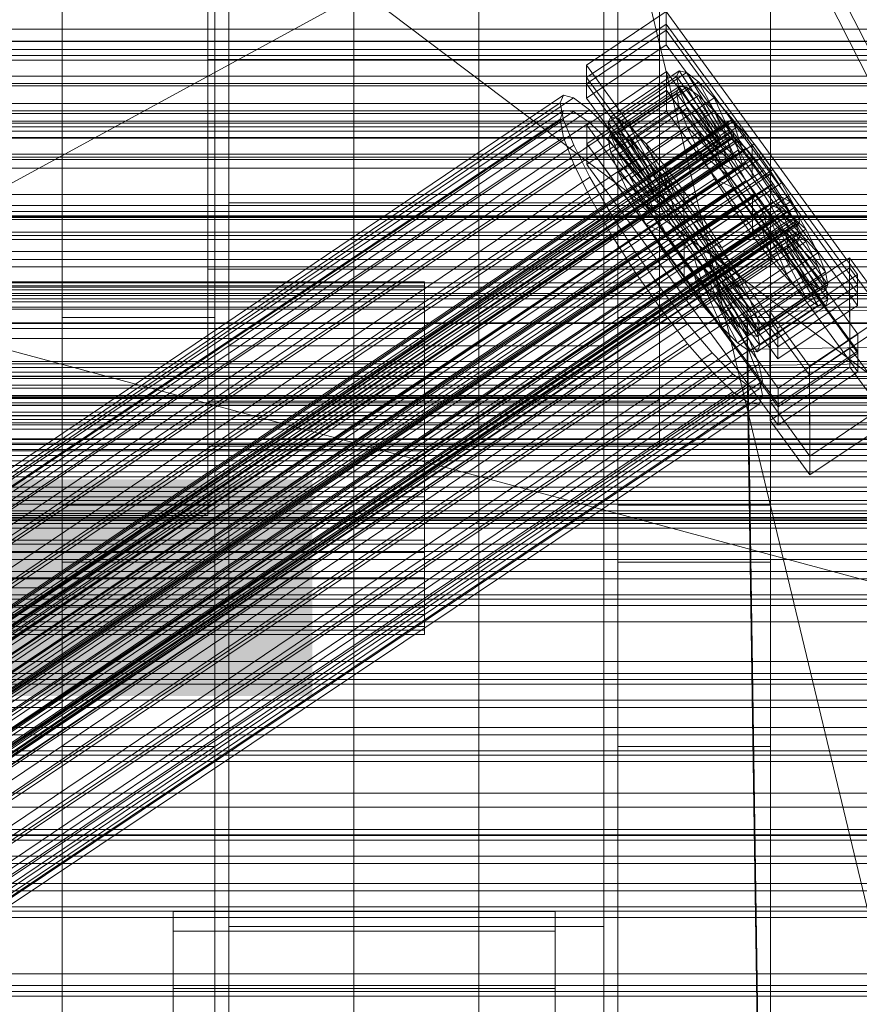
# Model space of a CAD drawing. Header units: millimetres. Extents: x -2233 to 61924, y -68080 to 6847.
# Tile 153 of 256: x 253 to 374, y -34520 to -34379. Entities that reach past the tile are written whole.
import ezdxf

# ---------------------------------------------------------------- set-up
doc = ezdxf.new("R2010")
doc.units = ezdxf.units.MM
for name, color, linetype, lineweight in [('COTAS_O', 1, 'Continuous', 0), ('COTAS_P', 1, 'Continuous', 0), ('frontal_briquetadora', 7, 'Continuous', 0), ('frontal_C01', 7, 'Continuous', 0), ('frontal_C02', 7, 'Continuous', 0), ('frontal_C03', 7, 'Continuous', 0), ('frontal_mezcladora', 7, 'Continuous', 0), ('frontal_secador', 7, 'Continuous', 0), ('frontal_tolva', 7, 'Continuous', 0), ('frontal_tolva-C01', 7, 'Continuous', 0)]:
    doc.layers.add(name, color=color, linetype=linetype, lineweight=lineweight)
doc.dimstyles.new('R19_100', dxfattribs={"dimtxt": 250, "dimasz": 150, "dimexe": 150, "dimexo": 80, "dimgap": 100, "dimtad": 1, "dimtih": 1, "dimtoh": 1, "dimdsep": 46, "dimcen": 0.09, "dimadec": 0, "dimazin": 0, "dimtfac": 1, "dimtdec": 4, "dimtofl": 0, "dimtmove": 0, "dimatfit": 3, "dimfxl": 1, "dimtolj": 1, "dimtzin": 0, "dimarcsym": 0})

# ---------------------------------------------------------------- blocks, each defined once
blk = doc.blocks.new('DIM_R27_48')
at = {"layer": 'COTAS_P'}
for p, q in [((-1750, -34600), (-1600, -34555)), ((2600, -34600), (2450, -34555)), ((-1750, -35500), (-1750, -34600)), ((-1750, -34600), (2600, -34600)), ((-1750, -34600), (-1600, -34645)), ((2600, -34600), (2450, -34645)), ((2600, -35500), (2600, -34600))]:
    blk.add_line(p, q, dxfattribs=at)
blk.add_text('4350 P', height=250, dxfattribs=at).set_placement((425, -34500))
blk = doc.blocks.new('DIM_R27_50')
at = {"layer": 'COTAS_P'}
for p, q in [((1705.78, -34504.95), (1551.9, -34475.9)), ((-194.22, -34704.95), (1705.78, -34504.95)), ((1705.78, -34504.95), (1561.32, -34565.4)), ((1800, -35400), (1705.78, -34504.95)), ((-194.22, -34704.95), (-49.75, -34644.49)), ((-100, -35600), (-194.22, -34704.95)), ((-194.22, -34704.95), (-40.33, -34734))]:
    blk.add_line(p, q, dxfattribs=at)
blk.add_text('1910.5 P', height=250, rotation=6.009, dxfattribs=at).set_placement((745.32, -34505.49))
blk = doc.blocks.new('DIM_R27_52')
at = {"layer": 'COTAS_O'}
for p, q in [((-1725, -33700), (-1575, -33655)), ((1725, -33700), (1575, -33655)), ((-1725, -34400), (-1725, -33700)), ((-1725, -33700), (1725, -33700)), ((-1725, -33700), (-1575, -33745)), ((1725, -33700), (1575, -33745)), ((1725, -34400), (1725, -33700))]:
    blk.add_line(p, q, dxfattribs=at)
blk.add_text('3450 O', height=250, dxfattribs=at).set_placement((0, -33600))
blk = doc.blocks.new('DIM_R27_53')
at = {"layer": 'COTAS_P'}
for p, q in [((-150, -32000), (550, -32000)), ((550, -32000), (505, -32150)), ((550, -34600), (550, -32000)), ((550, -32000), (595, -32150)), ((550, -34600), (505, -34450)), ((550, -34600), (595, -34450)), ((-150, -34600), (550, -34600))]:
    blk.add_line(p, q, dxfattribs=at)
blk.add_text('2600 P', height=250, rotation=90, dxfattribs=at).set_placement((450, -33300))
blk = doc.blocks.new('DIM_R27_56')
at = {"layer": 'COTAS_O'}
for p, q in [((-650, -34200), (-500, -34155)), ((650, -34200), (500, -34155)), ((-650, -34900), (-650, -34200)), ((-650, -34200), (650, -34200)), ((-650, -34200), (-500, -34245)), ((650, -34200), (500, -34245)), ((650, -34900), (650, -34200))]:
    blk.add_line(p, q, dxfattribs=at)
blk.add_text('1300 O', height=250, dxfattribs=at).set_placement((0, -34100))
blk = doc.blocks.new('DIM_R27_61')
at = {"layer": 'COTAS_P'}
for p, q in [((-305, -34680), (395, -34680)), ((395, -34680), (350, -34830)), ((395, -36000), (395, -34680)), ((395, -34680), (440, -34830)), ((395, -36000), (350, -35850)), ((395, -36000), (440, -35850)), ((-305, -36000), (395, -36000))]:
    blk.add_line(p, q, dxfattribs=at)
blk.add_text('1320 P', height=250, rotation=90, dxfattribs=at).set_placement((295, -35340))

msp = doc.modelspace()

# ---------------------------------------------------------------- linework, layer by layer
at = {"layer": 'frontal_briquetadora'}
for p, q in [((210, -33820), (416.55, -34680)), ((210, -34060), (430, -34490)), ((210, -34060), (430, -34496)), ((430, -34471), (210, -34305)), ((430, -34305), (222, -34418.333)), ((210, -34407), (452, -34407)), ((222, -34418.333), (418, -34418.333)), ((418, -34471), (222, -34418.333)), ((210, -34471), (430, -34471)), ((430, -34471), (222, -34471)), ((418, -34471), (222, -34471)), ((430, -34490), (210, -34490)), ((210, -34496), (430, -34496))]:
    msp.add_line(p, q, dxfattribs=at)
at = {"layer": 'frontal_C01'}
for p, q in [((334.501, -34385.173), (345.969, -34377.436)), ((345.969, -34377.436), (345.981, -34380.133)), ((345.969, -34377.436), (373.501, -34415.291)), ((345.981, -34380.133), (334.513, -34387.869)), ((373.513, -34417.987), (345.981, -34380.133)), ((-450, -34381.706), (450, -34381.706)), ((334.513, -34387.869), (334.501, -34385.173)), ((362.033, -34423.027), (334.501, -34385.173)), ((334.539, -34393.8), (346.008, -34386.064)), ((338.005, -34392.621), (347.835, -34385.99)), ((339.088, -34392.883), (348.918, -34386.252)), ((346.008, -34386.064), (346.02, -34388.76)), ((346.008, -34386.064), (373.539, -34423.918)), ((347.835, -34385.99), (347.47, -34386.805)), ((348.918, -34386.252), (347.835, -34385.99)), ((347.835, -34385.99), (353.378, -34394.306)), ((350.645, -34387.572), (348.918, -34386.252)), ((348.918, -34386.252), (353.892, -34394.429)), ((334.513, -34387.869), (362.045, -34425.723)), ((337.64, -34393.437), (347.47, -34386.805)), ((340.816, -34394.203), (350.645, -34387.572)), ((347.47, -34386.805), (353.205, -34394.692)), ((347.47, -34386.805), (347.847, -34388.642)), ((352.899, -34389.861), (350.645, -34387.572)), ((350.645, -34387.572), (354.71, -34395.055)), ((146.872, -34513.845), (331.181, -34389.51)), ((331.181, -34389.51), (330.692, -34390.6)), ((332.629, -34389.859), (331.181, -34389.51)), ((346.02, -34388.76), (334.551, -34396.497)), ((338.017, -34395.273), (347.847, -34388.642)), ((373.551, -34426.615), (346.02, -34388.76)), ((347.847, -34388.642), (353.384, -34395.562)), ((347.847, -34388.642), (348.941, -34391.374)), ((146.383, -34514.934), (330.692, -34390.6)), ((148.32, -34514.194), (332.629, -34389.859)), ((330.692, -34390.6), (331.197, -34393.055)), ((334.938, -34391.624), (332.629, -34389.859)), ((343.069, -34396.492), (352.899, -34389.861)), ((355.525, -34392.963), (352.899, -34389.861)), ((352.899, -34389.861), (355.777, -34396.139)), ((150.629, -34515.959), (334.938, -34391.624)), ((337.95, -34394.685), (334.938, -34391.624)), ((339.111, -34398.005), (348.941, -34391.374)), ((348.941, -34391.374), (353.902, -34396.856)), ((348.941, -34391.374), (350.678, -34394.816)), ((141.045, -34537.815), (354.844, -34393.587)), ((141.218, -34537.429), (355.017, -34393.2)), ((141.731, -34537.552), (355.53, -34393.324)), ((146.887, -34517.389), (331.197, -34393.055)), ((331.197, -34393.055), (332.659, -34396.708)), ((334.551, -34396.497), (334.539, -34393.8)), ((362.071, -34431.655), (334.539, -34393.8)), ((337.64, -34393.437), (338.005, -34392.621)), ((343.376, -34401.323), (337.64, -34393.437)), ((338.017, -34395.273), (337.64, -34393.437)), ((343.549, -34400.937), (338.005, -34392.621)), ((338.005, -34392.621), (339.088, -34392.883)), ((344.062, -34401.061), (339.088, -34392.883)), ((339.088, -34392.883), (340.816, -34394.203)), ((345.695, -34399.594), (355.525, -34392.963)), ((355.017, -34393.2), (354.844, -34393.587)), ((354.844, -34393.587), (355.022, -34394.456)), ((355.53, -34393.324), (355.017, -34393.2)), ((358.345, -34396.667), (355.525, -34392.963)), ((355.525, -34392.963), (357.021, -34397.609)), ((356.348, -34393.95), (355.53, -34393.324)), ((141.224, -34538.685), (355.022, -34394.456)), ((142.549, -34538.178), (356.348, -34393.95)), ((143.617, -34539.262), (357.415, -34395.034)), ((153.641, -34519.019), (337.95, -34394.685)), ((341.461, -34398.832), (337.95, -34394.685)), ((344.88, -34401.686), (340.816, -34394.203)), ((340.816, -34394.203), (343.069, -34396.492)), ((340.848, -34401.448), (350.678, -34394.816)), ((353.205, -34394.692), (343.376, -34401.323)), ((353.378, -34394.306), (343.549, -34400.937)), ((353.892, -34394.429), (344.062, -34401.061)), ((354.71, -34395.055), (344.88, -34401.686)), ((350.678, -34394.816), (354.725, -34398.486)), ((350.678, -34394.816), (352.938, -34398.734)), ((353.205, -34394.692), (353.378, -34394.306)), ((353.384, -34395.562), (353.205, -34394.692)), ((353.378, -34394.306), (353.892, -34394.429)), ((353.892, -34394.429), (354.71, -34395.055)), ((354.71, -34395.055), (355.777, -34396.139)), ((355.022, -34394.456), (355.541, -34395.751)), ((357.415, -34395.034), (356.348, -34393.95)), ((358.659, -34396.503), (357.415, -34395.034)), ((141.742, -34539.979), (355.541, -34395.751)), ((144.861, -34540.732), (358.659, -34396.503)), ((334.551, -34396.497), (362.083, -34434.351)), ((343.554, -34402.193), (338.017, -34395.273)), ((339.111, -34398.005), (338.017, -34395.273)), ((345.947, -34402.77), (343.069, -34396.492)), ((343.069, -34396.492), (345.695, -34399.594)), ((353.384, -34395.562), (343.554, -34402.193)), ((355.777, -34396.139), (345.947, -34402.77)), ((358.345, -34396.667), (348.515, -34403.298)), ((353.902, -34396.856), (353.384, -34395.562)), ((355.541, -34395.751), (356.363, -34397.381)), ((355.777, -34396.139), (357.021, -34397.609)), ((358.357, -34399.363), (358.345, -34396.667)), ((361.166, -34400.719), (358.345, -34396.667)), ((359.995, -34398.258), (358.659, -34396.503)), ((142.565, -34541.61), (356.363, -34397.381)), ((148.35, -34521.042), (332.659, -34396.708)), ((332.659, -34396.708), (334.981, -34401.309)), ((344.073, -34403.487), (339.111, -34398.005)), ((340.848, -34401.448), (339.111, -34398.005)), ((353.902, -34396.856), (344.073, -34403.487)), ((357.021, -34397.609), (347.191, -34404.24)), ((354.725, -34398.486), (353.902, -34396.856)), ((356.363, -34397.381), (357.434, -34399.237)), ((357.021, -34397.609), (358.357, -34399.363)), ((143.635, -34543.465), (357.434, -34399.237)), ((359.995, -34398.258), (146.196, -34542.486)), ((157.152, -34523.166), (341.461, -34398.832)), ((345.231, -34403.783), (341.461, -34398.832)), ((343.108, -34405.365), (352.938, -34398.734)), ((354.725, -34398.486), (344.895, -34405.118)), ((348.527, -34405.994), (358.357, -34399.363)), ((352.938, -34398.734), (355.796, -34400.342)), ((352.938, -34398.734), (355.569, -34402.859)), ((355.796, -34400.342), (354.725, -34398.486)), ((357.434, -34399.237), (358.68, -34401.191)), ((358.357, -34399.363), (359.693, -34401.283)), ((361.332, -34400.177), (359.995, -34398.258)), ((147.533, -34544.406), (361.332, -34400.177)), ((343.549, -34400.937), (343.376, -34401.323)), ((344.062, -34401.061), (343.549, -34400.937)), ((347.191, -34404.24), (345.695, -34399.594)), ((345.695, -34399.594), (348.515, -34403.298)), ((355.796, -34400.342), (345.966, -34406.973)), ((351.336, -34407.351), (361.166, -34400.719)), ((357.042, -34402.296), (355.796, -34400.342)), ((361.166, -34400.719), (359.693, -34401.283)), ((363.797, -34404.845), (361.166, -34400.719)), ((362.578, -34402.132), (361.332, -34400.177)), ((144.881, -34545.419), (358.68, -34401.191)), ((148.779, -34546.36), (362.578, -34402.132)), ((150.672, -34525.644), (334.981, -34401.309)), ((334.981, -34401.309), (338.003, -34406.546)), ((344.895, -34405.118), (340.848, -34401.448)), ((343.108, -34405.365), (340.848, -34401.448)), ((343.376, -34401.323), (343.554, -34402.193)), ((343.554, -34402.193), (344.073, -34403.487)), ((344.88, -34401.686), (344.062, -34401.061)), ((345.947, -34402.77), (344.88, -34401.686)), ((357.042, -34402.296), (347.212, -34408.927)), ((359.693, -34401.283), (349.863, -34407.914)), ((355.569, -34402.859), (357.042, -34402.296)), ((358.378, -34404.216), (357.042, -34402.296)), ((358.68, -34401.191), (360.017, -34403.111)), ((359.693, -34401.283), (360.939, -34403.237)), ((363.648, -34403.987), (362.578, -34402.132)), ((146.218, -34547.339), (360.017, -34403.111)), ((344.073, -34403.487), (344.895, -34405.118)), ((345.739, -34409.491), (355.569, -34402.859)), ((347.191, -34404.24), (345.947, -34402.77)), ((348.515, -34403.298), (348.527, -34405.994)), ((348.515, -34403.298), (351.336, -34407.351)), ((360.939, -34403.237), (351.109, -34409.868)), ((355.569, -34402.859), (358.39, -34406.912)), ((360.017, -34403.111), (361.352, -34404.865)), ((363.797, -34404.845), (360.939, -34403.237)), ((360.939, -34403.237), (362.01, -34405.092)), ((147.554, -34549.093), (361.352, -34404.865)), ((149.85, -34548.216), (363.648, -34403.987)), ((345.231, -34403.783), (160.922, -34528.118)), ((344.895, -34405.118), (345.966, -34406.973)), ((349.002, -34409.201), (345.231, -34403.783)), ((348.527, -34405.994), (347.191, -34404.24)), ((358.378, -34404.216), (348.548, -34410.847)), ((362.01, -34405.092), (352.18, -34411.724)), ((353.967, -34411.476), (363.797, -34404.845)), ((358.39, -34406.912), (358.378, -34404.216)), ((359.714, -34405.97), (358.378, -34404.216)), ((361.352, -34404.865), (362.596, -34406.335)), ((366.057, -34408.762), (362.01, -34405.092)), ((362.01, -34405.092), (362.833, -34406.723)), ((364.471, -34405.618), (363.648, -34403.987)), ((366.057, -34408.762), (363.797, -34404.845)), ((148.798, -34550.563), (362.596, -34406.335)), ((150.672, -34549.846), (364.471, -34405.618)), ((153.694, -34530.881), (338.003, -34406.546)), ((338.003, -34406.546), (341.52, -34412.061)), ((345.966, -34406.973), (343.108, -34405.365)), ((345.739, -34409.491), (343.108, -34405.365)), ((349.863, -34407.914), (348.527, -34405.994)), ((359.714, -34405.97), (349.884, -34412.602)), ((361.21, -34410.616), (359.714, -34405.97)), ((360.958, -34407.44), (359.714, -34405.97)), ((362.596, -34406.335), (363.664, -34407.419)), ((364.989, -34406.912), (364.471, -34405.618)), ((149.865, -34551.647), (363.664, -34407.419)), ((151.191, -34551.14), (364.989, -34406.912)), ((151.369, -34552.01), (365.168, -34407.782)), ((345.966, -34406.973), (347.212, -34408.927)), ((348.56, -34413.543), (358.39, -34406.912)), ((349.863, -34407.914), (351.336, -34407.351)), ((351.109, -34409.868), (349.863, -34407.914)), ((360.958, -34407.44), (351.128, -34414.071)), ((351.336, -34407.351), (353.967, -34411.476)), ((362.833, -34406.723), (353.003, -34413.354)), ((363.351, -34408.017), (353.521, -34414.648)), ((358.39, -34406.912), (361.21, -34410.616)), ((363.836, -34413.718), (360.958, -34407.44)), ((362.025, -34408.524), (360.958, -34407.44)), ((367.794, -34412.205), (362.833, -34406.723)), ((362.833, -34406.723), (363.351, -34408.017)), ((368.888, -34414.937), (363.351, -34408.017)), ((363.351, -34408.017), (363.53, -34408.887)), ((363.664, -34407.419), (364.482, -34408.044)), ((365.168, -34407.782), (364.989, -34406.912)), ((364.995, -34408.168), (365.168, -34407.782)), ((150.683, -34552.273), (364.482, -34408.044)), ((151.196, -34552.396), (364.995, -34408.168)), ((164.693, -34533.535), (349.002, -34409.201)), ((347.212, -34408.927), (345.739, -34409.491)), ((347.212, -34408.927), (348.548, -34410.847)), ((352.519, -34414.716), (349.002, -34409.201)), ((362.025, -34408.524), (352.196, -34415.155)), ((362.843, -34409.149), (353.014, -34415.781)), ((363.357, -34409.273), (353.527, -34415.905)), ((363.53, -34408.887), (353.7, -34415.518)), ((356.228, -34415.394), (366.057, -34408.762)), ((366.09, -34416.007), (362.025, -34408.524)), ((362.843, -34409.149), (362.025, -34408.524)), ((367.817, -34417.327), (362.843, -34409.149)), ((363.357, -34409.273), (362.843, -34409.149)), ((363.53, -34408.887), (363.357, -34409.273)), ((368.9, -34417.589), (363.357, -34409.273)), ((369.265, -34416.773), (363.53, -34408.887)), ((364.482, -34408.044), (364.995, -34408.168)), ((367.794, -34412.205), (366.057, -34408.762)), ((348.56, -34413.543), (345.739, -34409.491)), ((348.548, -34410.847), (348.56, -34413.543)), ((348.548, -34410.847), (349.884, -34412.602)), ((352.18, -34411.724), (351.109, -34409.868)), ((351.109, -34409.868), (353.967, -34411.476)), ((351.38, -34417.247), (361.21, -34410.616)), ((361.21, -34410.616), (363.836, -34413.718)), ((157.211, -34536.396), (341.52, -34412.061)), ((341.52, -34412.061), (345.291, -34417.479)), ((353.003, -34413.354), (352.18, -34411.724)), ((352.18, -34411.724), (356.228, -34415.394)), ((353.967, -34411.476), (356.228, -34415.394)), ((357.964, -34418.836), (367.794, -34412.205)), ((368.888, -34414.937), (367.794, -34412.205)), ((351.38, -34417.247), (348.56, -34413.543)), ((349.884, -34412.602), (351.38, -34417.247)), ((349.884, -34412.602), (351.128, -34414.071)), ((353.521, -34414.648), (353.003, -34413.354)), ((353.003, -34413.354), (357.964, -34418.836)), ((360.882, -34420.641), (372.35, -34412.905)), ((372.35, -34412.905), (372.408, -34425.846)), ((372.35, -34412.905), (378.086, -34420.791)), ((168.21, -34539.051), (352.519, -34414.716)), ((351.128, -34414.071), (354.006, -34420.349)), ((351.128, -34414.071), (352.196, -34415.155)), ((355.541, -34419.953), (352.519, -34414.716)), ((353.7, -34415.518), (353.521, -34414.648)), ((353.521, -34414.648), (359.058, -34421.568)), ((354.006, -34420.349), (363.836, -34413.718)), ((359.058, -34421.568), (368.888, -34414.937)), ((363.836, -34413.718), (366.09, -34416.007)), ((369.265, -34416.773), (368.888, -34414.937)), ((352.196, -34415.155), (356.26, -34422.638)), ((352.196, -34415.155), (353.014, -34415.781)), ((353.014, -34415.781), (357.987, -34423.959)), ((353.014, -34415.781), (353.527, -34415.905)), ((353.527, -34415.905), (353.7, -34415.518)), ((353.527, -34415.905), (359.07, -34424.22)), ((353.7, -34415.518), (359.436, -34423.405)), ((356.228, -34415.394), (357.964, -34418.836)), ((356.26, -34422.638), (366.09, -34416.007)), ((373.501, -34415.291), (362.033, -34423.027)), ((366.09, -34416.007), (367.817, -34417.327)), ((373.513, -34417.987), (373.501, -34415.291)), ((160.982, -34541.814), (345.291, -34417.479)), ((345.291, -34417.479), (349.061, -34422.43)), ((354.006, -34420.349), (351.38, -34417.247)), ((357.987, -34423.959), (367.817, -34417.327)), ((359.07, -34424.22), (368.9, -34417.589)), ((359.436, -34423.405), (369.265, -34416.773)), ((367.817, -34417.327), (368.9, -34417.589)), ((368.9, -34417.589), (369.265, -34416.773)), ((357.964, -34418.836), (359.058, -34421.568)), ((362.045, -34425.723), (373.513, -34417.987)), ((171.232, -34544.288), (355.541, -34419.953)), ((356.26, -34422.638), (354.006, -34420.349)), ((357.863, -34424.555), (355.541, -34419.953)), ((357.646, -34420.67), (375.644, -34420.425)), ((357.646, -34426.063), (357.646, -34420.67)), ((360.514, -34615.781), (357.646, -34420.67)), ((360.939, -34433.583), (360.882, -34420.641)), ((366.618, -34428.527), (360.882, -34420.641)), ((359.058, -34421.568), (359.436, -34423.405)), ((378.086, -34420.791), (366.618, -34428.527)), ((164.752, -34546.765), (349.061, -34422.43)), ((349.061, -34422.43), (352.572, -34426.577)), ((357.987, -34423.959), (356.26, -34422.638)), ((359.436, -34423.405), (359.07, -34424.22)), ((362.033, -34423.027), (362.045, -34425.723)), ((173.554, -34548.889), (357.863, -34424.555)), ((359.326, -34428.207), (357.863, -34424.555)), ((359.07, -34424.22), (357.987, -34423.959)), ((373.539, -34423.918), (362.071, -34431.655)), ((373.551, -34426.615), (373.539, -34423.918)), ((375.644, -34425.817), (357.646, -34426.063)), ((360.514, -34621.173), (357.646, -34426.063)), ((372.408, -34425.846), (360.939, -34433.583)), ((378.143, -34433.733), (372.408, -34425.846)), ((168.263, -34550.912), (352.572, -34426.577)), ((352.572, -34426.577), (355.584, -34429.638)), ((362.083, -34434.351), (373.551, -34426.615)), ((175.016, -34552.542), (359.326, -34428.207)), ((359.83, -34430.662), (359.326, -34428.207)), ((366.618, -34428.527), (366.675, -34441.469)), ((171.275, -34553.972), (355.584, -34429.638)), ((175.521, -34554.997), (359.83, -34430.662)), ((355.584, -34429.638), (357.893, -34431.403)), ((359.341, -34431.752), (359.83, -34430.662)), ((173.584, -34555.737), (357.893, -34431.403)), ((175.032, -34556.087), (359.341, -34431.752)), ((357.893, -34431.403), (359.341, -34431.752)), ((362.071, -34431.655), (362.083, -34434.351)), ((360.939, -34433.583), (366.675, -34441.469)), ((366.675, -34441.469), (378.143, -34433.733))]:
    msp.add_line(p, q, dxfattribs=at)
at = {"layer": 'frontal_C02'}
for p, q in [((334.501, -34386.941), (345.969, -34379.272)), ((345.969, -34379.272), (345.981, -34382.252)), ((345.969, -34379.272), (373.501, -34416.794)), ((345.981, -34382.252), (334.513, -34389.921)), ((373.513, -34419.775), (345.981, -34382.252)), ((334.513, -34389.921), (334.501, -34386.941)), ((362.033, -34424.463), (334.501, -34386.941)), ((334.539, -34396.478), (346.008, -34388.809)), ((337.64, -34395.779), (347.47, -34389.205)), ((338.005, -34394.819), (347.835, -34388.246)), ((339.088, -34394.937), (348.918, -34388.364)), ((340.816, -34396.125), (350.645, -34389.551)), ((346.008, -34388.809), (346.02, -34391.79)), ((346.008, -34388.809), (373.539, -34426.332)), ((347.835, -34388.246), (347.47, -34389.205)), ((347.47, -34389.205), (353.205, -34397.023)), ((347.47, -34389.205), (347.847, -34391.177)), ((348.918, -34388.364), (347.835, -34388.246)), ((347.835, -34388.246), (353.378, -34396.568)), ((350.645, -34389.551), (348.918, -34388.364)), ((348.918, -34388.364), (353.892, -34396.624)), ((352.899, -34391.727), (350.645, -34389.551)), ((350.645, -34389.551), (354.71, -34397.186)), ((334.513, -34389.921), (362.045, -34427.444)), ((146.872, -34514.939), (331.181, -34391.684)), ((148.32, -34515.097), (332.629, -34391.842)), ((331.181, -34391.684), (330.692, -34392.967)), ((332.629, -34391.842), (331.181, -34391.684)), ((334.938, -34393.43), (332.629, -34391.842)), ((346.02, -34391.79), (334.551, -34399.459)), ((338.017, -34397.751), (347.847, -34391.177)), ((343.069, -34398.301), (352.899, -34391.727)), ((373.551, -34429.312), (346.02, -34391.79)), ((347.847, -34391.177), (353.384, -34397.957)), ((347.847, -34391.177), (348.941, -34394.027)), ((355.525, -34394.744), (352.899, -34391.727)), ((352.899, -34391.727), (355.777, -34398.217)), ((146.383, -34516.222), (330.692, -34392.967)), ((150.629, -34516.684), (334.938, -34393.43)), ((330.692, -34392.967), (331.197, -34395.603)), ((337.95, -34396.339), (334.938, -34393.43)), ((337.64, -34395.779), (338.005, -34394.819)), ((343.549, -34403.142), (338.005, -34394.819)), ((338.005, -34394.819), (339.088, -34394.937)), ((344.062, -34403.197), (339.088, -34394.937)), ((339.088, -34394.937), (340.816, -34396.125)), ((339.111, -34400.6), (348.941, -34394.027)), ((345.695, -34401.317), (355.525, -34394.744)), ((348.941, -34394.027), (353.902, -34399.306)), ((348.941, -34394.027), (350.678, -34397.56)), ((358.345, -34398.395), (355.525, -34394.744)), ((355.525, -34394.744), (357.021, -34399.646)), ((141.045, -34538.902), (354.844, -34395.927)), ((141.218, -34538.448), (355.017, -34395.472)), ((141.731, -34538.504), (355.53, -34395.528)), ((142.549, -34539.066), (356.348, -34396.091)), ((146.887, -34518.858), (331.197, -34395.603)), ((153.641, -34519.593), (337.95, -34396.339)), ((331.197, -34395.603), (332.659, -34399.413)), ((334.551, -34399.459), (334.539, -34396.478)), ((362.071, -34434.001), (334.539, -34396.478)), ((343.376, -34403.596), (337.64, -34395.779)), ((338.017, -34397.751), (337.64, -34395.779)), ((341.461, -34400.371), (337.95, -34396.339)), ((344.88, -34403.76), (340.816, -34396.125)), ((340.816, -34396.125), (343.069, -34398.301)), ((353.378, -34396.568), (343.549, -34403.142)), ((353.892, -34396.624), (344.062, -34403.197)), ((353.205, -34397.023), (353.378, -34396.568)), ((353.378, -34396.568), (353.892, -34396.624)), ((353.892, -34396.624), (354.71, -34397.186)), ((355.017, -34395.472), (354.844, -34395.927)), ((354.844, -34395.927), (355.022, -34396.861)), ((355.53, -34395.528), (355.017, -34395.472)), ((356.348, -34396.091), (355.53, -34395.528)), ((357.415, -34397.122), (356.348, -34396.091)), ((141.224, -34539.836), (355.022, -34396.861)), ((143.617, -34540.097), (357.415, -34397.122)), ((343.554, -34404.53), (338.017, -34397.751)), ((339.111, -34400.6), (338.017, -34397.751)), ((340.848, -34404.133), (350.678, -34397.56)), ((353.205, -34397.023), (343.376, -34403.596)), ((353.384, -34397.957), (343.554, -34404.53)), ((354.71, -34397.186), (344.88, -34403.76)), ((350.678, -34397.56), (354.725, -34400.98)), ((350.678, -34397.56), (352.938, -34401.536)), ((353.384, -34397.957), (353.205, -34397.023)), ((353.902, -34399.306), (353.384, -34397.957)), ((354.71, -34397.186), (355.777, -34398.217)), ((355.022, -34396.861), (355.541, -34398.211)), ((358.659, -34398.55), (357.415, -34397.122)), ((141.742, -34541.186), (355.541, -34398.211)), ((144.861, -34541.526), (358.659, -34398.55)), ((148.35, -34522.667), (332.659, -34399.413)), ((332.659, -34399.413), (334.981, -34404.136)), ((334.551, -34399.459), (362.083, -34436.981)), ((345.947, -34404.791), (343.069, -34398.301)), ((343.069, -34398.301), (345.695, -34401.317)), ((353.902, -34399.306), (344.073, -34405.88)), ((355.777, -34398.217), (345.947, -34404.791)), ((358.345, -34398.395), (348.515, -34404.969)), ((354.725, -34400.98), (353.902, -34399.306)), ((355.541, -34398.211), (356.363, -34399.884)), ((355.777, -34398.217), (357.021, -34399.646)), ((358.357, -34401.376), (358.345, -34398.395)), ((361.166, -34402.432), (358.345, -34398.395)), ((359.995, -34400.28), (358.659, -34398.55)), ((142.565, -34542.86), (356.363, -34399.884)), ((359.995, -34400.28), (146.196, -34543.255)), ((157.152, -34523.626), (341.461, -34400.371)), ((344.073, -34405.88), (339.111, -34400.6)), ((340.848, -34404.133), (339.111, -34400.6)), ((345.231, -34405.252), (341.461, -34400.371)), ((357.021, -34399.646), (347.191, -34406.22)), ((356.363, -34399.884), (357.434, -34401.768)), ((357.021, -34399.646), (358.357, -34401.376)), ((361.332, -34402.192), (359.995, -34400.28)), ((143.635, -34544.743), (357.434, -34401.768)), ((147.533, -34545.168), (361.332, -34402.192)), ((343.108, -34408.11), (352.938, -34401.536)), ((354.725, -34400.98), (344.895, -34407.554)), ((347.191, -34406.22), (345.695, -34401.317)), ((345.695, -34401.317), (348.515, -34404.969)), ((348.527, -34407.949), (358.357, -34401.376)), ((352.938, -34401.536), (355.796, -34402.863)), ((352.938, -34401.536), (355.569, -34405.684)), ((355.796, -34402.863), (354.725, -34400.98)), ((357.434, -34401.768), (358.68, -34403.733)), ((358.357, -34401.376), (359.693, -34403.288)), ((362.578, -34404.157), (361.332, -34402.192)), ((144.881, -34546.708), (358.68, -34403.733)), ((343.549, -34403.142), (343.376, -34403.596)), ((343.376, -34403.596), (343.554, -34404.53)), ((344.062, -34403.197), (343.549, -34403.142)), ((344.88, -34403.76), (344.062, -34403.197)), ((345.947, -34404.791), (344.88, -34403.76)), ((355.796, -34402.863), (345.966, -34409.437)), ((359.693, -34403.288), (349.863, -34409.861)), ((351.336, -34409.006), (361.166, -34402.432)), ((357.042, -34404.828), (355.796, -34402.863)), ((358.68, -34403.733), (360.017, -34405.645)), ((361.166, -34402.432), (359.693, -34403.288)), ((359.693, -34403.288), (360.939, -34405.253)), ((363.797, -34406.58), (361.166, -34402.432)), ((148.779, -34547.132), (362.578, -34404.157)), ((150.672, -34527.39), (334.981, -34404.136)), ((334.981, -34404.136), (338.003, -34409.451)), ((344.895, -34407.554), (340.848, -34404.133)), ((343.108, -34408.11), (340.848, -34404.133)), ((343.554, -34404.53), (344.073, -34405.88)), ((347.191, -34406.22), (345.947, -34404.791)), ((357.042, -34404.828), (347.212, -34411.402)), ((348.515, -34404.969), (348.527, -34407.949)), ((348.515, -34404.969), (351.336, -34409.006)), ((355.569, -34405.684), (357.042, -34404.828)), ((358.378, -34406.74), (357.042, -34404.828)), ((363.648, -34406.04), (362.578, -34404.157)), ((146.218, -34548.62), (360.017, -34405.645)), ((149.85, -34549.016), (363.648, -34406.04)), ((345.231, -34405.252), (160.922, -34528.507)), ((344.073, -34405.88), (344.895, -34407.554)), ((349.002, -34410.649), (345.231, -34405.252)), ((345.739, -34412.257), (355.569, -34405.684)), ((348.527, -34407.949), (347.191, -34406.22)), ((360.939, -34405.253), (351.109, -34411.826)), ((353.967, -34413.154), (363.797, -34406.58)), ((355.569, -34405.684), (358.39, -34409.721)), ((360.017, -34405.645), (361.352, -34407.374)), ((363.797, -34406.58), (360.939, -34405.253)), ((360.939, -34405.253), (362.01, -34407.136)), ((364.471, -34407.714), (363.648, -34406.04)), ((366.057, -34410.556), (363.797, -34406.58)), ((147.554, -34550.35), (361.352, -34407.374)), ((150.672, -34550.689), (364.471, -34407.714)), ((344.895, -34407.554), (345.966, -34409.437)), ((349.863, -34409.861), (348.527, -34407.949)), ((358.378, -34406.74), (348.548, -34413.314)), ((362.01, -34407.136), (352.18, -34413.71)), ((358.39, -34409.721), (358.378, -34406.74)), ((359.714, -34408.47), (358.378, -34406.74)), ((361.352, -34407.374), (362.596, -34408.803)), ((366.057, -34410.556), (362.01, -34407.136)), ((362.01, -34407.136), (362.833, -34408.81)), ((364.989, -34409.064), (364.471, -34407.714)), ((148.798, -34551.779), (362.596, -34408.803)), ((151.191, -34552.039), (364.989, -34409.064)), ((345.966, -34409.437), (343.108, -34408.11)), ((345.739, -34412.257), (343.108, -34408.11)), ((345.966, -34409.437), (347.212, -34411.402)), ((349.863, -34409.861), (351.336, -34409.006)), ((359.714, -34408.47), (349.884, -34415.044)), ((351.336, -34409.006), (353.967, -34413.154)), ((362.833, -34408.81), (353.003, -34415.383)), ((361.21, -34413.372), (359.714, -34408.47)), ((360.958, -34409.899), (359.714, -34408.47)), ((362.596, -34408.803), (363.664, -34409.834)), ((367.794, -34414.089), (362.833, -34408.81)), ((362.833, -34408.81), (363.351, -34410.159)), ((365.168, -34409.998), (364.989, -34409.064)), ((149.865, -34552.809), (363.664, -34409.834)), ((150.683, -34553.372), (364.482, -34410.397)), ((151.196, -34553.428), (364.995, -34410.452)), ((151.369, -34552.973), (365.168, -34409.998)), ((153.694, -34532.706), (338.003, -34409.451)), ((164.693, -34533.904), (349.002, -34410.649)), ((338.003, -34409.451), (341.52, -34414.996)), ((348.56, -34416.295), (358.39, -34409.721)), ((352.519, -34416.194), (349.002, -34410.649)), ((351.109, -34411.826), (349.863, -34409.861)), ((360.958, -34409.899), (351.128, -34416.472)), ((363.351, -34410.159), (353.521, -34416.733)), ((356.228, -34417.13), (366.057, -34410.556)), ((358.39, -34409.721), (361.21, -34413.372)), ((363.836, -34416.389), (360.958, -34409.899)), ((362.025, -34410.93), (360.958, -34409.899)), ((368.888, -34416.939), (363.351, -34410.159)), ((363.351, -34410.159), (363.53, -34411.093)), ((363.664, -34409.834), (364.482, -34410.397)), ((364.482, -34410.397), (364.995, -34410.452)), ((364.995, -34410.452), (365.168, -34409.998)), ((367.794, -34414.089), (366.057, -34410.556)), ((347.212, -34411.402), (345.739, -34412.257)), ((348.56, -34416.295), (345.739, -34412.257)), ((347.212, -34411.402), (348.548, -34413.314)), ((352.18, -34413.71), (351.109, -34411.826)), ((351.109, -34411.826), (353.967, -34413.154)), ((362.025, -34410.93), (352.196, -34417.503)), ((362.843, -34411.492), (353.014, -34418.066)), ((363.357, -34411.548), (353.527, -34418.122)), ((363.53, -34411.093), (353.7, -34417.667)), ((366.09, -34418.565), (362.025, -34410.93)), ((362.843, -34411.492), (362.025, -34410.93)), ((367.817, -34419.752), (362.843, -34411.492)), ((363.357, -34411.548), (362.843, -34411.492)), ((363.53, -34411.093), (363.357, -34411.548)), ((368.9, -34419.87), (363.357, -34411.548)), ((369.265, -34418.911), (363.53, -34411.093)), ((348.548, -34413.314), (348.56, -34416.295)), ((348.548, -34413.314), (349.884, -34415.044)), ((351.38, -34419.946), (361.21, -34413.372)), ((353.967, -34413.154), (356.228, -34417.13)), ((361.21, -34413.372), (363.836, -34416.389)), ((157.211, -34538.251), (341.52, -34414.996)), ((341.52, -34414.996), (345.291, -34420.393)), ((349.884, -34415.044), (351.38, -34419.946)), ((349.884, -34415.044), (351.128, -34416.472)), ((353.003, -34415.383), (352.18, -34413.71)), ((352.18, -34413.71), (356.228, -34417.13)), ((357.964, -34420.663), (367.794, -34414.089)), ((360.882, -34422.006), (372.35, -34414.336)), ((368.888, -34416.939), (367.794, -34414.089)), ((372.35, -34414.336), (372.408, -34428.643)), ((372.35, -34414.336), (378.086, -34422.154)), ((-311.15, -34416.368), (311.15, -34416.368)), ((168.21, -34539.449), (352.519, -34416.194)), ((311.15, -34416.964), (311.15, -34416.368)), ((311.15, -34416.368), (311.15, -34417.501)), ((351.38, -34419.946), (348.56, -34416.295)), ((351.128, -34416.472), (354.006, -34422.962)), ((351.128, -34416.472), (352.196, -34417.503)), ((355.541, -34421.51), (352.519, -34416.194)), ((353.521, -34416.733), (353.003, -34415.383)), ((353.003, -34415.383), (357.964, -34420.663)), ((354.006, -34422.962), (363.836, -34416.389)), ((363.836, -34416.389), (366.09, -34418.565)), ((-311.15, -34416.964), (311.15, -34416.964)), ((-311.15, -34417.501), (311.15, -34417.501)), ((311.15, -34419.249), (311.15, -34416.964)), ((311.15, -34417.501), (311.15, -34420.287)), ((352.196, -34417.503), (356.26, -34425.138)), ((352.196, -34417.503), (353.014, -34418.066)), ((353.7, -34417.667), (353.521, -34416.733)), ((353.521, -34416.733), (359.058, -34423.512)), ((353.527, -34418.122), (353.7, -34417.667)), ((353.7, -34417.667), (359.436, -34425.484)), ((356.228, -34417.13), (357.964, -34420.663)), ((359.058, -34423.512), (368.888, -34416.939)), ((373.501, -34416.794), (362.033, -34424.463)), ((369.265, -34418.911), (368.888, -34416.939)), ((373.513, -34419.775), (373.501, -34416.794)), ((-311.15, -34419.249), (311.15, -34419.249)), ((311.15, -34423.068), (311.15, -34419.249)), ((353.014, -34418.066), (357.987, -34426.326)), ((353.014, -34418.066), (353.527, -34418.122)), ((353.527, -34418.122), (359.07, -34426.444)), ((356.26, -34425.138), (366.09, -34418.565)), ((359.436, -34425.484), (369.265, -34418.911)), ((366.09, -34418.565), (367.817, -34419.752)), ((368.9, -34419.87), (369.265, -34418.911)), ((-311.15, -34420.287), (311.15, -34420.287)), ((160.982, -34543.648), (345.291, -34420.393)), ((311.15, -34420.287), (311.15, -34424.535)), ((345.291, -34420.393), (349.061, -34425.274)), ((354.006, -34422.962), (351.38, -34419.946)), ((357.964, -34420.663), (359.058, -34423.512)), ((357.987, -34426.326), (367.817, -34419.752)), ((359.07, -34426.444), (368.9, -34419.87)), ((362.045, -34427.444), (373.513, -34419.775)), ((367.817, -34419.752), (368.9, -34419.87)), ((171.232, -34544.764), (355.541, -34421.51)), ((357.863, -34426.233), (355.541, -34421.51)), ((360.939, -34436.312), (360.882, -34422.006)), ((366.618, -34429.823), (360.882, -34422.006)), ((378.086, -34422.154), (366.618, -34429.823)), ((-311.15, -34423.068), (311.15, -34423.068)), ((311.15, -34428.159), (311.15, -34423.068)), ((356.26, -34425.138), (354.006, -34422.962)), ((357.646, -34422.465), (375.644, -34422.222)), ((357.646, -34428.427), (357.646, -34422.465)), ((360.514, -34615.87), (357.646, -34422.465)), ((359.058, -34423.512), (359.436, -34425.484)), ((-311.15, -34424.535), (311.15, -34424.535)), ((311.15, -34424.535), (311.15, -34429.956)), ((362.033, -34424.463), (362.045, -34427.444)), ((164.752, -34548.529), (349.061, -34425.274)), ((173.554, -34549.488), (357.863, -34426.233)), ((349.061, -34425.274), (352.572, -34429.307)), ((357.987, -34426.326), (356.26, -34425.138)), ((359.326, -34430.042), (357.863, -34426.233)), ((359.07, -34426.444), (357.987, -34426.326)), ((359.436, -34425.484), (359.07, -34426.444)), ((373.539, -34426.332), (362.071, -34434.001)), ((373.551, -34429.312), (373.539, -34426.332)), ((-311.15, -34428.159), (311.15, -34428.159)), ((311.15, -34434.176), (311.15, -34428.159)), ((375.644, -34428.183), (357.646, -34428.427)), ((360.514, -34621.831), (357.646, -34428.427)), ((372.408, -34428.643), (360.939, -34436.312)), ((378.143, -34436.46), (372.408, -34428.643)), ((-311.15, -34429.956), (311.15, -34429.956)), ((168.263, -34552.561), (352.572, -34429.307)), ((175.016, -34553.297), (359.326, -34430.042)), ((311.15, -34429.956), (311.15, -34436.18)), ((352.572, -34429.307), (355.584, -34432.216)), ((359.83, -34432.678), (359.326, -34430.042)), ((362.083, -34436.981), (373.551, -34429.312)), ((366.618, -34429.823), (366.675, -34444.129)), ((-440, -34432.754), (440, -34432.754)), ((-440, -34432.965), (440, -34432.965)), ((-440, -34433.156), (440, -34433.156)), ((171.275, -34555.471), (355.584, -34432.216)), ((175.521, -34555.933), (359.83, -34432.678)), ((355.584, -34432.216), (357.893, -34433.803)), ((359.341, -34433.961), (359.83, -34432.678)), ((-440, -34433.775), (440, -34433.775)), ((-440, -34434.143), (440, -34434.143)), ((311.15, -34434.176), (-311.15, -34434.176)), ((173.584, -34557.058), (357.893, -34433.803)), ((175.032, -34557.216), (359.341, -34433.961)), ((311.15, -34440.709), (311.15, -34434.176)), ((357.893, -34433.803), (359.341, -34433.961)), ((362.071, -34434.001), (362.083, -34436.981)), ((-440, -34435.128), (440, -34435.128)), ((-440, -34435.648), (440, -34435.648)), ((-311.15, -34436.18), (311.15, -34436.18)), ((311.15, -34436.18), (311.15, -34442.784)), ((360.939, -34436.312), (366.675, -34444.129)), ((-440, -34436.932), (440, -34436.932)), ((-440, -34437.569), (440, -34437.569)), ((366.675, -34444.129), (378.143, -34436.46)), ((440, -34439.064), (-440, -34439.064)), ((-440, -34439.774), (440, -34439.774)), ((-440, -34441.379), (440, -34441.379)), ((-311.15, -34440.709), (311.15, -34440.709)), ((311.15, -34447.313), (311.15, -34440.709)), ((-440, -34442.114), (440, -34442.114)), ((-311.15, -34442.784), (311.15, -34442.784)), ((311.15, -34442.784), (311.15, -34449.317)), ((-440, -34443.719), (440, -34443.719)), ((-440, -34444.429), (440, -34444.429)), ((-440, -34445.925), (440, -34445.925)), ((-440, -34446.561), (440, -34446.561)), ((-311.15, -34447.313), (311.15, -34447.313)), ((311.15, -34453.538), (311.15, -34447.313)), ((-440, -34447.845), (440, -34447.845)), ((-440, -34448.365), (440, -34448.365)), ((-440, -34449.351), (440, -34449.351)), ((-440, -34449.718), (440, -34449.718)), ((-440, -34450.338), (440, -34450.338)), ((-440, -34450.528), (440, -34450.528)), ((-311.15, -34449.317), (311.15, -34449.317)), ((311.15, -34449.317), (311.15, -34455.334)), ((-440, -34450.739), (440, -34450.739)), ((-311.15, -34453.538), (311.15, -34453.538)), ((311.15, -34458.959), (311.15, -34453.538)), ((-311.15, -34455.334), (311.15, -34455.334)), ((311.15, -34455.334), (311.15, -34460.426)), ((-311.15, -34458.959), (311.15, -34458.959)), ((311.15, -34463.207), (311.15, -34458.959)), ((-311.15, -34460.426), (311.15, -34460.426)), ((311.15, -34460.426), (311.15, -34464.244)), ((-311.15, -34463.207), (311.15, -34463.207)), ((311.15, -34465.992), (311.15, -34463.207)), ((-311.15, -34464.244), (311.15, -34464.244)), ((311.15, -34464.244), (311.15, -34466.529)), ((-311.15, -34465.992), (311.15, -34465.992)), ((311.15, -34467.125), (311.15, -34465.992)), ((-311.15, -34466.529), (311.15, -34466.529)), ((-311.15, -34467.125), (311.15, -34467.125)), ((311.15, -34466.529), (311.15, -34467.125))]:
    msp.add_line(p, q, dxfattribs=at)
at = {"layer": 'frontal_C03'}
for p, q in [((1250, -34382.923), (-1250, -34382.923)), ((1250, -34383.804), (-1250, -34383.804)), ((1250, -34384.458), (-1250, -34384.458)), ((1250, -34386.765), (-1250, -34386.765)), ((-1250, -34387.823), (1250, -34387.823)), ((1250, -34390.675), (-1250, -34390.675)), ((1250, -34391.732), (-1250, -34391.732)), ((1250, -34394.039), (-1250, -34394.039)), ((1250, -34394.693), (-1250, -34394.693)), ((-1500, -34395.695), (1500, -34395.695)), ((1250, -34395.574), (-1250, -34395.574)), ((1530, -34398.773), (-1530, -34398.773)), ((1530, -34403.773), (-1530, -34403.773)), ((1250, -34405.381), (-1250, -34405.381)), ((1250, -34406.262), (-1250, -34406.262)), ((1500, -34407.104), (-1500, -34407.104)), ((1500, -34407.389), (-1500, -34407.389)), ((1250, -34406.915), (-1250, -34406.915)), ((1250, -34409.223), (-1250, -34409.223)), ((-1250, -34410.28), (1250, -34410.28)), ((1250, -34413.132), (-1250, -34413.132)), ((1250, -34414.19), (-1250, -34414.19)), ((1250, -34416.497), (-1250, -34416.497)), ((1250, -34417.151), (-1250, -34417.151)), ((-1500, -34418.797), (1500, -34418.797)), ((1250, -34418.032), (-1250, -34418.032)), ((-1500, -34422.245), (1500, -34422.245)), ((1250, -34427.838), (-1250, -34427.838)), ((1250, -34428.72), (-1250, -34428.72)), ((1250, -34429.373), (-1250, -34429.373)), ((1500, -34431.228), (-1500, -34431.228)), ((1250, -34431.68), (-1250, -34431.68)), ((-1250, -34432.738), (1250, -34432.738)), ((1250, -34435.59), (-1250, -34435.59)), ((1250, -34436.647), (-1250, -34436.647)), ((1250, -34438.955), (-1250, -34438.955)), ((1250, -34439.608), (-1250, -34439.608)), ((1250, -34440.49), (-1250, -34440.49)), ((1250, -34450.296), (-1250, -34450.296)), ((1250, -34451.177), (-1250, -34451.177)), ((1250, -34451.831), (-1250, -34451.831)), ((1250, -34454.138), (-1250, -34454.138)), ((-1250, -34455.195), (1250, -34455.195)), ((1500, -34456.351), (-1500, -34456.351)), ((1250, -34458.048), (-1250, -34458.048)), ((1250, -34459.105), (-1250, -34459.105)), ((1250, -34461.412), (-1250, -34461.412)), ((1250, -34462.066), (-1250, -34462.066)), ((1250, -34462.947), (-1250, -34462.947)), ((-1500, -34465.334), (1500, -34465.334)), ((1250, -34472.754), (-1250, -34472.754)), ((1250, -34473.635), (-1250, -34473.635)), ((1250, -34474.288), (-1250, -34474.288)), ((1250, -34476.596), (-1250, -34476.596)), ((-1250, -34477.653), (1250, -34477.653)), ((1250, -34480.505), (-1250, -34480.505)), ((1250, -34481.563), (-1250, -34481.563)), ((1250, -34483.87), (-1250, -34483.87)), ((1250, -34484.523), (-1250, -34484.523)), ((1250, -34485.405), (-1250, -34485.405)), ((1250, -34495.211), (-1250, -34495.211)), ((1250, -34496.092), (-1250, -34496.092)), ((1250, -34496.746), (-1250, -34496.746)), ((1250, -34499.053), (-1250, -34499.053)), ((-1250, -34500.111), (1250, -34500.111)), ((1250, -34502.963), (-1250, -34502.963)), ((1250, -34504.02), (-1250, -34504.02)), ((1250, -34506.328), (-1250, -34506.328)), ((1250, -34506.981), (-1250, -34506.981)), ((1250, -34507.862), (-1250, -34507.862)), ((1250, -34517.669), (-1250, -34517.669)), ((1250, -34518.55), (-1250, -34518.55)), ((1250, -34519.204), (-1250, -34519.204))]:
    msp.add_line(p, q, dxfattribs=at)
at = {"layer": 'frontal_mezcladora'}
for p, q in [((280, -34450), (280, -34020)), ((259, -34456.719), (259, -34036.719)), ((281, -34036.719), (281, -34456.719)), ((339, -34456.719), (339, -34036.719)), ((361, -34036.719), (361, -34456.719)), ((259, -34483.281), (259, -34063.281)), ((281, -34483.281), (281, -34063.281)), ((339, -34483.281), (339, -34063.281)), ((361, -34483.281), (361, -34063.281)), ((283, -34509.163), (283, -34076.07)), ((301, -34076.07), (301, -34509.163)), ((319, -34076.07), (319, -34509.163)), ((337, -34076.07), (337, -34509.163)), ((283, -34526.414), (283, -34093.321)), ((301, -34526.414), (301, -34093.321)), ((319, -34526.414), (319, -34093.321)), ((337, -34526.414), (337, -34093.321)), ((280, -34345), (280, -34384.35)), ((345, -34345), (345, -34384.35)), ((150, -34380), (420, -34380)), ((280, -34384.35), (280, -34414.545)), ((280, -34384.35), (345, -34384.35)), ((345, -34384.35), (345, -34414.545)), ((283, -34405.016), (283, -34425.593)), ((301, -34405.016), (283, -34405.016)), ((283, -34651.923), (283, -34405.016)), ((301, -34425.593), (301, -34405.016)), ((301, -34405.016), (301, -34651.923)), ((319, -34405.016), (301, -34405.016)), ((319, -34425.593), (319, -34405.016)), ((319, -34405.016), (319, -34651.923)), ((337, -34405.016), (319, -34405.016)), ((337, -34425.593), (337, -34405.016)), ((337, -34405.016), (337, -34651.923)), ((280, -34414.545), (280, -34433.526)), ((280, -34414.545), (345, -34414.545)), ((345, -34414.545), (345, -34433.526)), ((281, -34421.488), (259, -34421.488)), ((259, -34421.488), (259, -34448.512)), ((259, -34691.488), (259, -34421.488)), ((281, -34448.512), (281, -34421.488)), ((281, -34421.488), (281, -34691.488)), ((361, -34421.488), (339, -34421.488)), ((339, -34421.488), (339, -34448.512)), ((339, -34691.488), (339, -34421.488)), ((361, -34448.512), (361, -34421.488)), ((361, -34421.488), (361, -34691.488)), ((283, -34425.593), (301, -34425.593)), ((283, -34425.593), (283, -34672.5)), ((301, -34425.593), (301, -34672.5)), ((301, -34425.593), (319, -34425.593)), ((319, -34425.593), (319, -34672.5)), ((319, -34425.593), (337, -34425.593)), ((337, -34425.593), (337, -34672.5)), ((280, -34433.526), (280, -34440)), ((280, -34433.526), (345, -34433.526)), ((345, -34433.526), (345, -34440)), ((280, -34440), (345, -34440)), ((259, -34448.512), (281, -34448.512)), ((259, -34718.512), (259, -34448.512)), ((281, -34718.512), (281, -34448.512)), ((339, -34448.512), (361, -34448.512)), ((339, -34718.512), (339, -34448.512)), ((361, -34718.512), (361, -34448.512)), ((-280, -34450), (280, -34450)), ((259, -34483.281), (259, -34456.719)), ((259, -34456.719), (281, -34456.719)), ((281, -34456.719), (281, -34483.281)), ((339, -34483.281), (339, -34456.719)), ((339, -34456.719), (361, -34456.719)), ((361, -34456.719), (361, -34483.281)), ((281, -34483.281), (259, -34483.281)), ((361, -34483.281), (339, -34483.281)), ((275, -34509.828), (275, -34507)), ((275, -34507), (330, -34507)), ((330, -34509.828), (330, -34507)), ((275, -34518.12), (275, -34509.828)), ((275, -34509.828), (330, -34509.828)), ((283, -34526.414), (283, -34509.163)), ((283, -34509.163), (301, -34509.163)), ((301, -34509.163), (301, -34526.414)), ((301, -34509.163), (319, -34509.163)), ((319, -34509.163), (319, -34526.414)), ((319, -34509.163), (337, -34509.163)), ((330, -34518.12), (330, -34509.828)), ((337, -34509.163), (337, -34526.414)), ((275, -34531.31), (275, -34518.12)), ((275, -34518.12), (330, -34518.12)), ((330, -34531.31), (330, -34518.12))]:
    msp.add_line(p, q, dxfattribs=at)
at = {"layer": 'frontal_secador'}
for p, q in [((1360, -34381.784), (-1360, -34381.784)), ((1360, -34388.141), (-1360, -34388.141)), ((1360, -34392.137), (-1360, -34392.137)), ((1360, -34393.5), (-1360, -34393.5)), ((1250, -34393.25), (-1250, -34393.25)), ((1250, -34409.715), (-1250, -34409.715)), ((1250, -34422.349), (-1250, -34422.349)), ((1250, -34430.291), (-1250, -34430.291)), ((1250, -34433), (-1250, -34433)), ((-1250, -34516), (1250, -34516))]:
    msp.add_line(p, q, dxfattribs=at)
at = {"layer": 'frontal_tolva'}
for p, q in [((-670, -34400), (670, -34400)), ((600, -34400), (-600, -34400)), ((-600, -34406.849), (600, -34406.849)), ((-670, -34412), (670, -34412)), ((-660, -34420), (660, -34420)), ((-660, -34430), (660, -34430)), ((-1821.5, -34492), (1821.5, -34492)), ((-1821.5, -34503), (1821.5, -34503))]:
    msp.add_line(p, q, dxfattribs=at)
at = {"layer": 'frontal_tolva-C01'}
for p, q in [((-600, -34397.972), (600, -34397.972)), ((600, -34398.402), (-600, -34398.402)), ((600, -34400), (-600, -34400))]:
    msp.add_line(p, q, dxfattribs=at)

# ---------------------------------------------------------------- dimensions: what is measured, and where the dimension line sits
at = {"layer": 'COTAS_O'}
for p1, p2, picture, middle in [((-1725, -34400), (1725, -34400), 'DIM_R27_52', (0, -33700)), ((-650, -34900), (650, -34900), 'DIM_R27_56', (0, -34200))]:
    dim = msp.add_aligned_dim(p1=p1, p2=p2, distance=700, text='<> O', dimstyle='R19_100', dxfattribs=at)
    dim.commit()
    dim.dimension.update_dxf_attribs({"geometry": picture, "text_midpoint": middle})
at = {"layer": 'COTAS_P'}
for p1, p2, distance, picture, middle in [((-150, -34600), (-150, -32000), -700, 'DIM_R27_53', (550, -33300)), ((-100, -35600), (1800, -35400), 900, 'DIM_R27_50', (755.784, -34604.945)), ((-1750, -35500), (2600, -35500), 900, 'DIM_R27_48', (425, -34600)), ((-305, -36000), (-305, -34680), -700, 'DIM_R27_61', (395, -35340))]:
    dim = msp.add_aligned_dim(p1=p1, p2=p2, distance=distance, text='<> P', dimstyle='R19_100', dxfattribs=at)
    dim.commit()
    dim.dimension.update_dxf_attribs({"geometry": picture, "text_midpoint": middle})

doc.saveas('drawing.dxf')
